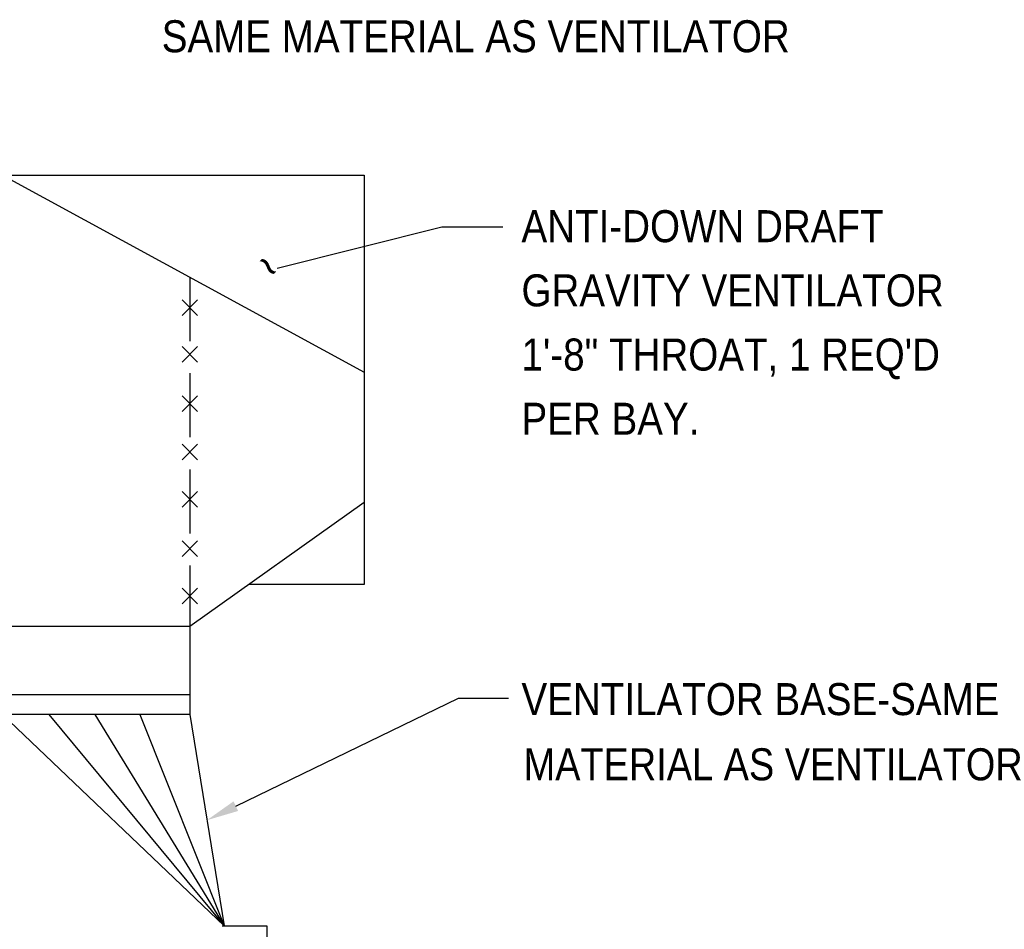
# Model space of a CAD drawing. Extents: x -747 to -707.5, y 95.5 to 123.3.
# Tile 8 of 18: x -742.8 to -738.9, y 110.5 to 114.1. Entities that reach past the tile are written whole.
import ezdxf

# ---------------------------------------------------------------- set-up
doc = ezdxf.new("R2010")
doc.units = 0
doc.header["$MEASUREMENT"] = 0
doc.linetypes.add('HIDDEN', pattern=[0.375, 0.25, -0.125])
doc.layers.add('S2', color=2, linetype='CONTINUOUS')
doc.layers.add('S7', color=3, linetype='CONTINUOUS')
doc.styles.add('SX-FRAC', font='SX-FRAC.shx', dxfattribs={"width": 0.9, "height": 1.543307})

msp = doc.modelspace()

# ---------------------------------------------------------------- linework, layer by layer
at = {"layer": 'S2', "color": 2}
for p, q in [((-744.2392, 113.4619), (-741.4189, 113.4619)), ((-742.8291, 113.4619), (-741.4189, 112.6924)), ((-741.4189, 113.4619), (-741.4189, 111.8643)), ((-742.0686, 112.9744), (-742.1295, 112.9135)), ((-742.1295, 112.9744), (-742.0686, 112.9135)), ((-742.1295, 112.7927), (-742.0686, 112.7318)), ((-742.0686, 112.7927), (-742.1295, 112.7318)), ((-742.1295, 112.6005), (-742.0686, 112.5397)), ((-742.0686, 112.6005), (-742.1295, 112.5397)), ((-742.1295, 112.4119), (-742.0686, 112.351)), ((-742.0686, 112.4119), (-742.1295, 112.351)), ((-742.1295, 112.2267), (-742.0686, 112.1658)), ((-742.0686, 112.2267), (-742.1295, 112.1658)), ((-741.4189, 112.1846), (-742.0986, 111.7002)), ((-742.1295, 112.0346), (-742.0686, 111.9737)), ((-742.0686, 112.0346), (-742.1295, 111.9737)), ((-742.1295, 111.8494), (-742.0686, 111.7885)), ((-742.0686, 111.8494), (-742.1295, 111.7885)), ((-741.4189, 111.8643), (-741.8684, 111.8643)), ((-742.0986, 111.7002), (-743.5595, 111.7002)), ((-742.0986, 111.7002), (-742.0986, 111.3564)), ((-743.5595, 111.4346), (-742.0986, 111.4346)), ((-742.0986, 111.3564), (-743.5595, 111.3564)), ((-742.8291, 111.3564), (-741.9658, 110.5322)), ((-742.6494, 111.3564), (-741.9658, 110.5322)), ((-742.4697, 111.3564), (-741.9658, 110.5322)), ((-742.2939, 111.3564), (-741.9658, 110.5322)), ((-742.0986, 111.3564), (-741.9658, 110.5322)), ((-741.9736, 110.5322), (-741.7982, 110.5322)), ((-741.7982, 110.5322), (-741.7982, 110.3426))]:
    msp.add_line(p, q, dxfattribs=at)
at = {"layer": 'S2', "color": 2, "linetype": 'HIDDEN'}
msp.add_line((-742.0986, 113.0633), (-742.0986, 111.7002), dxfattribs=at)
at = {"layer": 'S7', "color": 1}
for p, q in [((-741.7587, 113.099), (-741.1161, 113.2596)), ((-741.1161, 113.2596), (-740.8783, 113.2596)), ((-741.9197, 110.999), (-741.0517, 111.4206)), ((-741.0517, 111.4206), (-740.8564, 111.4206))]:
    msp.add_line(p, q, dxfattribs=at)
msp.add_solid([(-741.9106, 110.9802), (-741.9289, 111.0177), (-742.0322, 110.9443)], dxfattribs=at)

# ---------------------------------------------------------------- texts
at = {"layer": 'S7', "color": 2, "style": 'SX-FRAC', "width": 0.9}
for s, p in [('SAME MATERIAL AS VENTILATOR', (-742.2087, 113.9409)), ('ANTI-DOWN DRAFT', (-740.8056, 113.1998)), ('GRAVITY VENTILATOR', (-740.8056, 112.9493)), ('1\'-8" THROAT, 1 REQ\'D', (-740.8056, 112.6988)), ('PER BAY.', (-740.8056, 112.4483)), ('VENTILATOR BASE-SAME', (-740.8056, 111.3542)), ('MATERIAL AS VENTILATOR', (-740.7975, 111.0998))]:
    msp.add_text(s, height=0.125, dxfattribs=at).set_placement(p)
msp.add_text('~', height=0.125, rotation=315, dxfattribs=at).set_placement((-741.8678, 113.0936))

doc.saveas('drawing.dxf')
